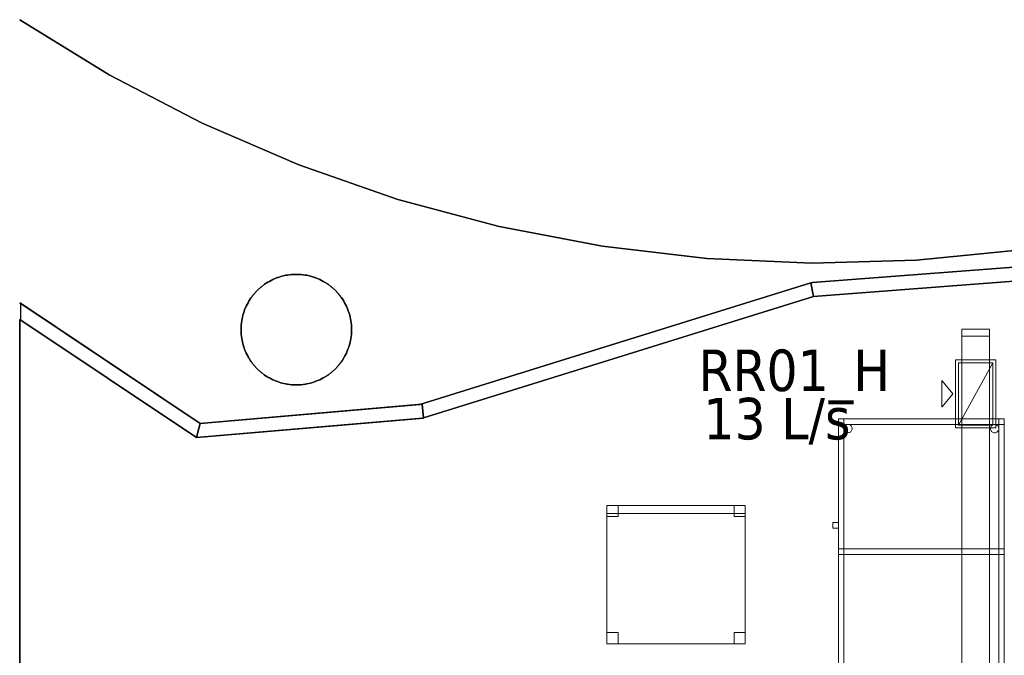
# Model space of a CAD drawing. Header units: metres. Extents: x 391.1 to 427.5, y 12.7 to 28.4.
# Tile 49 of 139: x 409.7 to 413.3, y 20 to 22.3. Entities that reach past the tile are written whole.
import ezdxf

# ---------------------------------------------------------------- set-up
doc = ezdxf.new("R2010")
doc.units = ezdxf.units.M
doc.layers.add('01_SUELOS', color=7, linetype='Continuous', lineweight=25, true_color=0x007f00)
for name, color, linetype, lineweight in [('02_MOBILIARIO', 7, 'Continuous', 18), ('A-COLS-____-MCUT', 7, 'Continuous', 18), ('A-COLS-____-OTLN', 7, 'Continuous', 18), ('A-DETL-____-MBND', 7, 'Continuous', 18), ('A-WALL-____-MCUT', 7, 'Continuous', 25), ('A-WALL-____-OTLN', 7, 'Continuous', 25), ('M-HVAC-CDFF-IDEN', 7, 'Continuous', 30), ('M-HVAC-CDFF-OTLN', 7, 'Continuous', 18), ('M-HVAC-DUCT-OTLN', 7, 'Continuous', 18)]:
    doc.layers.add(name, color=color, linetype=linetype, lineweight=lineweight)
doc.styles.add('Tahoma_2', font='tahoma.ttf', dxfattribs={"height": 0.15})

# ---------------------------------------------------------------- blocks, each defined once
blk = doc.blocks.new('Family - Pilar P1-154596-04_CLI_AIRE_P1')
at = {"layer": 'A-COLS-____-MCUT', "color": 253, "true_color": 0xaaaaaa}
for start, end in [(360, 180), (180, 360)]:
    blk.add_arc((0.2, 0.2), 0.2, start, end, dxfattribs=at)
at = {"layer": 'A-COLS-____-OTLN', "color": 253, "true_color": 0xaaaaaa}
for start, end in [(360, 180), (180, 360)]:
    blk.add_arc((0.2, 0.2), 0.2, start, end, dxfattribs=at)
blk = doc.blocks.new('Family - Mampara P1-154645-04_CLI_AIRE_P1')
at = {"layer": 'A-WALL-____-MCUT', "color": 253, "true_color": 0xaaaaaa}
for p, q in [((-0.0057, 0.05), (0, 0)), ((0.7924, 0.05), (-0.0057, 0.05)), ((0.7924, 0), (0.7924, 0.05)), ((0, 0), (0.7924, 0))]:
    blk.add_line(p, q, dxfattribs=at)
at = {"layer": 'A-WALL-____-OTLN', "color": 253, "true_color": 0xaaaaaa}
for p, q in [((-0.0057, 0.05), (0, 0)), ((0.7924, 0.05), (-0.0057, 0.05)), ((0.7924, 0), (0.7924, 0.05)), ((0, 0), (0.7924, 0))]:
    blk.add_line(p, q, dxfattribs=at)
at = {"layer": 'A-WALL-____-OTLN', "color": 253, "lineweight": 18, "true_color": 0xaaaaaa}
blk.add_line((0, 0), (0.7924, 0), dxfattribs=at)
blk = doc.blocks.new('Family - Mampara P1-154651-04_CLI_AIRE_P1')
at = {"layer": 'A-WALL-____-MCUT', "color": 253, "true_color": 0xaaaaaa}
for p, q in [((-0.0334, 0.05), (0, 0)), ((0.7484, 0.05), (-0.0334, 0.05)), ((0.7658, 0), (0.7484, 0.05)), ((0, 0), (0.7658, 0))]:
    blk.add_line(p, q, dxfattribs=at)
at = {"layer": 'A-WALL-____-OTLN', "color": 253, "true_color": 0xaaaaaa}
for p, q in [((-0.0334, 0.05), (0, 0)), ((0.7484, 0.05), (-0.0334, 0.05)), ((0.7658, 0), (0.7484, 0.05)), ((0, 0), (0.7658, 0))]:
    blk.add_line(p, q, dxfattribs=at)
at = {"layer": 'A-WALL-____-OTLN', "color": 253, "lineweight": 18, "true_color": 0xaaaaaa}
blk.add_line((0, 0), (0.7658, 0), dxfattribs=at)
blk = doc.blocks.new('Family - Taula 100X60_P1-154854-04_CLI_AIRE_P1')
at = {"layer": 'A-DETL-____-MBND', "color": 253, "true_color": 0xaaaaaa}
for p, q in [((0.02, 1), (0.02, 0)), ((0.02, 0), (0.02, 1)), ((0.62, 1), (0.02, 1)), ((0.02, 1), (0.62, 1)), ((0.02, 0.51), (0.02, 1)), ((0.02, 1), (0.04, 1)), ((0.02, 1), (0.04, 1)), ((0.02, 1), (0.02, 0.51)), ((0.02, 1), (0.62, 1)), ((0.02, 0.98), (0.02, 1)), ((0.02, 0.98), (0.02, 1)), ((0.62, 1), (0.02, 1)), ((0.02, 1), (0.02, 0)), ((0.02, 0), (0.02, 1)), ((0.62, 1), (0.02, 1)), ((0.02, 1), (0.62, 1)), ((0.04, 1), (0.04, 0.51)), ((0.04, 0.51), (0.04, 1)), ((0.04, 0), (0.04, 1)), ((0.04, 1), (0.62, 1)), ((0.62, 1), (0.04, 1)), ((0.04, 1), (0.04, 0)), ((0.6, 0.02), (0.6, 1)), ((0.6, 1), (0.62, 1)), ((0.6, 1), (0.62, 1)), ((0.6, 1), (0.6, 0.02)), ((0.62, 0), (0.62, 1)), ((0.62, 1), (0.62, 0)), ((0.62, 1), (0.62, 0.98)), ((0.62, 0.98), (0.62, 1)), ((0.62, 1), (0.62, 0.02)), ((0.62, 0.02), (0.62, 1)), ((0.62, 0), (0.62, 1)), ((0.62, 1), (0.62, 0)), ((0.62, 1), (0.62, 0)), ((0.62, 0), (0.62, 1)), ((0.62, 0.98), (0.02, 0.98)), ((0.02, 0.98), (0.62, 0.98)), ((0.0401, 0.965), (0.0403, 0.9676)), ((0.0403, 0.9676), (0.0401, 0.965)), ((0.0403, 0.9625), (0.0401, 0.965)), ((0.0401, 0.965), (0.0403, 0.9625)), ((0.0403, 0.9676), (0.041, 0.9702)), ((0.041, 0.9702), (0.0403, 0.9676)), ((0.041, 0.9599), (0.0403, 0.9625)), ((0.0403, 0.9625), (0.041, 0.9599)), ((0.041, 0.9702), (0.0421, 0.9725)), ((0.0421, 0.9725), (0.041, 0.9702)), ((0.0421, 0.9725), (0.0436, 0.9746)), ((0.0436, 0.9746), (0.0421, 0.9725)), ((0.0436, 0.9746), (0.0454, 0.9765)), ((0.0454, 0.9765), (0.0436, 0.9746)), ((0.0454, 0.9765), (0.0475, 0.978)), ((0.0475, 0.978), (0.0454, 0.9765)), ((0.0475, 0.978), (0.0499, 0.9791)), ((0.0499, 0.9791), (0.0475, 0.978)), ((0.0499, 0.9791), (0.0524, 0.9798)), ((0.0524, 0.9798), (0.0499, 0.9791)), ((0.0524, 0.9798), (0.055, 0.98)), ((0.055, 0.98), (0.0524, 0.9798)), ((0.055, 0.98), (0.0576, 0.9798)), ((0.0576, 0.9798), (0.055, 0.98)), ((0.0576, 0.9798), (0.0601, 0.9791)), ((0.0601, 0.9791), (0.0576, 0.9798)), ((0.0601, 0.9791), (0.0625, 0.978)), ((0.0625, 0.978), (0.0601, 0.9791)), ((0.0625, 0.978), (0.0646, 0.9765)), ((0.0646, 0.9765), (0.0625, 0.978)), ((0.0646, 0.9765), (0.0664, 0.9746)), ((0.0664, 0.9746), (0.0646, 0.9765)), ((0.0664, 0.9746), (0.0679, 0.9725)), ((0.0679, 0.9725), (0.0664, 0.9746)), ((0.0679, 0.9725), (0.069, 0.9702)), ((0.069, 0.9702), (0.0679, 0.9725)), ((0.069, 0.9702), (0.0697, 0.9676)), ((0.0697, 0.9676), (0.069, 0.9702)), ((0.0697, 0.9625), (0.069, 0.9599)), ((0.069, 0.9599), (0.0697, 0.9625)), ((0.0697, 0.9676), (0.0699, 0.965)), ((0.0699, 0.965), (0.0697, 0.9676)), ((0.0699, 0.965), (0.0697, 0.9625)), ((0.0697, 0.9625), (0.0699, 0.965)), ((0.5701, 0.9647), (0.5703, 0.9673)), ((0.5703, 0.9673), (0.5701, 0.9647)), ((0.5703, 0.9621), (0.5701, 0.9647)), ((0.5701, 0.9647), (0.5703, 0.9621)), ((0.5703, 0.9673), (0.571, 0.9698)), ((0.571, 0.9698), (0.5703, 0.9673)), ((0.571, 0.9596), (0.5703, 0.9621)), ((0.5703, 0.9621), (0.571, 0.9596)), ((0.571, 0.9698), (0.5721, 0.9722)), ((0.5721, 0.9722), (0.571, 0.9698)), ((0.5721, 0.9722), (0.5736, 0.9743)), ((0.5736, 0.9743), (0.5721, 0.9722)), ((0.5736, 0.9743), (0.5754, 0.9762)), ((0.5754, 0.9762), (0.5736, 0.9743)), ((0.5754, 0.9762), (0.5776, 0.9776)), ((0.5776, 0.9776), (0.5754, 0.9762)), ((0.5776, 0.9776), (0.5799, 0.9787)), ((0.5799, 0.9787), (0.5776, 0.9776)), ((0.5799, 0.9787), (0.5824, 0.9794)), ((0.5824, 0.9794), (0.5799, 0.9787)), ((0.5824, 0.9794), (0.585, 0.9796)), ((0.585, 0.9796), (0.5824, 0.9794)), ((0.585, 0.9796), (0.5876, 0.9794)), ((0.5876, 0.9794), (0.585, 0.9796)), ((0.5876, 0.9794), (0.5901, 0.9787)), ((0.5901, 0.9787), (0.5876, 0.9794)), ((0.5901, 0.9787), (0.5925, 0.9776)), ((0.5925, 0.9776), (0.5901, 0.9787)), ((0.5925, 0.9776), (0.5946, 0.9762)), ((0.5946, 0.9762), (0.5925, 0.9776)), ((0.5946, 0.9762), (0.5965, 0.9743)), ((0.5965, 0.9743), (0.5946, 0.9762)), ((0.5965, 0.9743), (0.598, 0.9722)), ((0.598, 0.9722), (0.5965, 0.9743)), ((0.598, 0.9722), (0.5991, 0.9698)), ((0.5991, 0.9698), (0.598, 0.9722)), ((0.5991, 0.9698), (0.5997, 0.9673)), ((0.5997, 0.9673), (0.5991, 0.9698)), ((0.5997, 0.9621), (0.5991, 0.9596)), ((0.5991, 0.9596), (0.5997, 0.9621)), ((0.5997, 0.9673), (0.6, 0.9647)), ((0.6, 0.9647), (0.5997, 0.9673)), ((0.6, 0.9647), (0.5997, 0.9621)), ((0.5997, 0.9621), (0.6, 0.9647)), ((0.0421, 0.9576), (0.041, 0.9599)), ((0.041, 0.9599), (0.0421, 0.9576)), ((0.0436, 0.9554), (0.0421, 0.9576)), ((0.0421, 0.9576), (0.0436, 0.9554)), ((0.0454, 0.9536), (0.0436, 0.9554)), ((0.0436, 0.9554), (0.0454, 0.9536)), ((0.0475, 0.9521), (0.0454, 0.9536)), ((0.0454, 0.9536), (0.0475, 0.9521)), ((0.0499, 0.951), (0.0475, 0.9521)), ((0.0475, 0.9521), (0.0499, 0.951)), ((0.0524, 0.9503), (0.0499, 0.951)), ((0.0499, 0.951), (0.0524, 0.9503)), ((0.055, 0.9501), (0.0524, 0.9503)), ((0.0524, 0.9503), (0.055, 0.9501)), ((0.0576, 0.9503), (0.055, 0.9501)), ((0.055, 0.9501), (0.0576, 0.9503)), ((0.0601, 0.951), (0.0576, 0.9503)), ((0.0576, 0.9503), (0.0601, 0.951)), ((0.0625, 0.9521), (0.0601, 0.951)), ((0.0601, 0.951), (0.0625, 0.9521)), ((0.0646, 0.9536), (0.0625, 0.9521)), ((0.0625, 0.9521), (0.0646, 0.9536)), ((0.0664, 0.9554), (0.0646, 0.9536)), ((0.0646, 0.9536), (0.0664, 0.9554)), ((0.0679, 0.9576), (0.0664, 0.9554)), ((0.0664, 0.9554), (0.0679, 0.9576)), ((0.069, 0.9599), (0.0679, 0.9576)), ((0.0679, 0.9576), (0.069, 0.9599)), ((0.5721, 0.9572), (0.571, 0.9596)), ((0.571, 0.9596), (0.5721, 0.9572)), ((0.5736, 0.9551), (0.5721, 0.9572)), ((0.5721, 0.9572), (0.5736, 0.9551)), ((0.5754, 0.9533), (0.5736, 0.9551)), ((0.5736, 0.9551), (0.5754, 0.9533)), ((0.5776, 0.9518), (0.5754, 0.9533)), ((0.5754, 0.9533), (0.5776, 0.9518)), ((0.5799, 0.9507), (0.5776, 0.9518)), ((0.5776, 0.9518), (0.5799, 0.9507)), ((0.5824, 0.95), (0.5799, 0.9507)), ((0.5799, 0.9507), (0.5824, 0.95)), ((0.585, 0.9498), (0.5824, 0.95)), ((0.5824, 0.95), (0.585, 0.9498)), ((0.5876, 0.95), (0.585, 0.9498)), ((0.585, 0.9498), (0.5876, 0.95)), ((0.5901, 0.9507), (0.5876, 0.95)), ((0.5876, 0.95), (0.5901, 0.9507)), ((0.5925, 0.9518), (0.5901, 0.9507)), ((0.5901, 0.9507), (0.5925, 0.9518)), ((0.5946, 0.9533), (0.5925, 0.9518)), ((0.5925, 0.9518), (0.5946, 0.9533)), ((0.5965, 0.9551), (0.5946, 0.9533)), ((0.5946, 0.9533), (0.5965, 0.9551)), ((0.598, 0.9572), (0.5965, 0.9551)), ((0.5965, 0.9551), (0.598, 0.9572)), ((0.5991, 0.9596), (0.598, 0.9572)), ((0.598, 0.9572), (0.5991, 0.9596)), ((0, 0.6256), (0.02, 0.6256)), ((0, 0.6056), (0, 0.6256)), ((0.02, 0.6256), (0, 0.6256)), ((0, 0.6256), (0, 0.6056)), ((0.02, 0.6056), (0, 0.6056)), ((0, 0.6056), (0.02, 0.6056)), ((0.02, 0.6256), (0.02, 0.6056)), ((0.02, 0.6056), (0.02, 0.6256)), ((0.02, 0.53), (0.62, 0.53)), ((0.02, 0.51), (0.02, 0.53)), ((0.02, 0.51), (0.02, 0.53)), ((0.62, 0.53), (0.02, 0.53)), ((0.04, 0.51), (0.02, 0.51)), ((0.02, 0.51), (0.04, 0.51)), ((0.62, 0.51), (0.02, 0.51)), ((0.02, 0.51), (0.62, 0.51)), ((0.04, 0.53), (0.62, 0.53)), ((0.04, 0.51), (0.04, 0.53)), ((0.04, 0.51), (0.04, 0.53)), ((0.62, 0.53), (0.04, 0.53)), ((0.62, 0.51), (0.04, 0.51)), ((0.04, 0.51), (0.62, 0.51)), ((0.62, 0.53), (0.62, 0.51)), ((0.62, 0.51), (0.62, 0.53)), ((0.62, 0.53), (0.62, 0.51)), ((0.62, 0.51), (0.62, 0.53)), ((0.0389, 0.035), (0.0391, 0.0376)), ((0.0391, 0.0376), (0.0389, 0.035)), ((0.0391, 0.0376), (0.0398, 0.0401)), ((0.0398, 0.0401), (0.0391, 0.0376)), ((0.0398, 0.0401), (0.0409, 0.0425)), ((0.0409, 0.0425), (0.0398, 0.0401)), ((0.0409, 0.0425), (0.0424, 0.0446)), ((0.0424, 0.0446), (0.0409, 0.0425)), ((0.0424, 0.0446), (0.0442, 0.0464)), ((0.0442, 0.0464), (0.0424, 0.0446)), ((0.0442, 0.0464), (0.0464, 0.0479)), ((0.0464, 0.0479), (0.0442, 0.0464)), ((0.0464, 0.0479), (0.0487, 0.049)), ((0.0487, 0.049), (0.0464, 0.0479)), ((0.0487, 0.049), (0.0512, 0.0497)), ((0.0512, 0.0497), (0.0487, 0.049)), ((0.0512, 0.0497), (0.0538, 0.0499)), ((0.0538, 0.0499), (0.0512, 0.0497)), ((0.0538, 0.0499), (0.0564, 0.0497)), ((0.0564, 0.0497), (0.0538, 0.0499)), ((0.0564, 0.0497), (0.0589, 0.049)), ((0.0589, 0.049), (0.0564, 0.0497)), ((0.0589, 0.049), (0.0613, 0.0479)), ((0.0613, 0.0479), (0.0589, 0.049)), ((0.0613, 0.0479), (0.0634, 0.0464)), ((0.0634, 0.0464), (0.0613, 0.0479)), ((0.0634, 0.0464), (0.0653, 0.0446)), ((0.0653, 0.0446), (0.0634, 0.0464)), ((0.0653, 0.0446), (0.0668, 0.0425)), ((0.0668, 0.0425), (0.0653, 0.0446)), ((0.0668, 0.0425), (0.0679, 0.0401)), ((0.0679, 0.0401), (0.0668, 0.0425)), ((0.0679, 0.0401), (0.0685, 0.0376)), ((0.0685, 0.0376), (0.0679, 0.0401)), ((0.0685, 0.0376), (0.0688, 0.035)), ((0.0688, 0.035), (0.0685, 0.0376)), ((0.5689, 0.035), (0.5691, 0.0376)), ((0.5691, 0.0376), (0.5689, 0.035)), ((0.5691, 0.0376), (0.5698, 0.0401)), ((0.5698, 0.0401), (0.5691, 0.0376)), ((0.5698, 0.0401), (0.5709, 0.0425)), ((0.5709, 0.0425), (0.5698, 0.0401)), ((0.5709, 0.0425), (0.5724, 0.0446)), ((0.5724, 0.0446), (0.5709, 0.0425)), ((0.5724, 0.0446), (0.5742, 0.0464)), ((0.5742, 0.0464), (0.5724, 0.0446)), ((0.5742, 0.0464), (0.5764, 0.0479)), ((0.5764, 0.0479), (0.5742, 0.0464)), ((0.5764, 0.0479), (0.5787, 0.049)), ((0.5787, 0.049), (0.5764, 0.0479)), ((0.5787, 0.049), (0.5812, 0.0497)), ((0.5812, 0.0497), (0.5787, 0.049)), ((0.5812, 0.0497), (0.5838, 0.0499)), ((0.5838, 0.0499), (0.5812, 0.0497)), ((0.5838, 0.0499), (0.5864, 0.0497)), ((0.5864, 0.0497), (0.5838, 0.0499)), ((0.5864, 0.0497), (0.5889, 0.049)), ((0.5889, 0.049), (0.5864, 0.0497)), ((0.5889, 0.049), (0.5913, 0.0479)), ((0.5913, 0.0479), (0.5889, 0.049)), ((0.5913, 0.0479), (0.5934, 0.0464)), ((0.5934, 0.0464), (0.5913, 0.0479)), ((0.5934, 0.0464), (0.5953, 0.0446)), ((0.5953, 0.0446), (0.5934, 0.0464)), ((0.5953, 0.0446), (0.5968, 0.0425)), ((0.5968, 0.0425), (0.5953, 0.0446)), ((0.5968, 0.0425), (0.5979, 0.0401)), ((0.5979, 0.0401), (0.5968, 0.0425)), ((0.5979, 0.0401), (0.5985, 0.0376)), ((0.5985, 0.0376), (0.5979, 0.0401)), ((0.5985, 0.0376), (0.5988, 0.035)), ((0.5988, 0.035), (0.5985, 0.0376)), ((0.02, 0.02), (0.62, 0.02)), ((0.02, 0), (0.02, 0.02)), ((0.02, 0), (0.02, 0.02)), ((0.62, 0.02), (0.02, 0.02)), ((0.02, 0), (0.62, 0)), ((0.62, 0), (0.02, 0)), ((0.02, 0), (0.62, 0)), ((0.62, 0), (0.02, 0)), ((0.62, 0), (0.02, 0)), ((0.02, 0), (0.62, 0)), ((0.0391, 0.0324), (0.0389, 0.035)), ((0.0389, 0.035), (0.0391, 0.0324)), ((0.0398, 0.0299), (0.0391, 0.0324)), ((0.0391, 0.0324), (0.0398, 0.0299)), ((0.0409, 0.0275), (0.0398, 0.0299)), ((0.0398, 0.0299), (0.0409, 0.0275)), ((0.62, 0), (0.04, 0)), ((0.04, 0), (0.62, 0)), ((0.0424, 0.0254), (0.0409, 0.0275)), ((0.0409, 0.0275), (0.0424, 0.0254)), ((0.0442, 0.0236), (0.0424, 0.0254)), ((0.0424, 0.0254), (0.0442, 0.0236)), ((0.0464, 0.0221), (0.0442, 0.0236)), ((0.0442, 0.0236), (0.0464, 0.0221)), ((0.0487, 0.021), (0.0464, 0.0221)), ((0.0464, 0.0221), (0.0487, 0.021)), ((0.0512, 0.0203), (0.0487, 0.021)), ((0.0487, 0.021), (0.0512, 0.0203)), ((0.0538, 0.0201), (0.0512, 0.0203)), ((0.0512, 0.0203), (0.0538, 0.0201)), ((0.0564, 0.0203), (0.0538, 0.0201)), ((0.0538, 0.0201), (0.0564, 0.0203)), ((0.0589, 0.021), (0.0564, 0.0203)), ((0.0564, 0.0203), (0.0589, 0.021)), ((0.0613, 0.0221), (0.0589, 0.021)), ((0.0589, 0.021), (0.0613, 0.0221)), ((0.0634, 0.0236), (0.0613, 0.0221)), ((0.0613, 0.0221), (0.0634, 0.0236)), ((0.0653, 0.0254), (0.0634, 0.0236)), ((0.0634, 0.0236), (0.0653, 0.0254)), ((0.0668, 0.0275), (0.0653, 0.0254)), ((0.0653, 0.0254), (0.0668, 0.0275)), ((0.0679, 0.0299), (0.0668, 0.0275)), ((0.0668, 0.0275), (0.0679, 0.0299)), ((0.0685, 0.0324), (0.0679, 0.0299)), ((0.0679, 0.0299), (0.0685, 0.0324)), ((0.0688, 0.035), (0.0685, 0.0324)), ((0.0685, 0.0324), (0.0688, 0.035)), ((0.5691, 0.0324), (0.5689, 0.035)), ((0.5689, 0.035), (0.5691, 0.0324)), ((0.5698, 0.0299), (0.5691, 0.0324)), ((0.5691, 0.0324), (0.5698, 0.0299)), ((0.5709, 0.0275), (0.5698, 0.0299)), ((0.5698, 0.0299), (0.5709, 0.0275)), ((0.5724, 0.0254), (0.5709, 0.0275)), ((0.5709, 0.0275), (0.5724, 0.0254)), ((0.5742, 0.0236), (0.5724, 0.0254)), ((0.5724, 0.0254), (0.5742, 0.0236)), ((0.5764, 0.0221), (0.5742, 0.0236)), ((0.5742, 0.0236), (0.5764, 0.0221)), ((0.5787, 0.021), (0.5764, 0.0221)), ((0.5764, 0.0221), (0.5787, 0.021)), ((0.5812, 0.0203), (0.5787, 0.021)), ((0.5787, 0.021), (0.5812, 0.0203)), ((0.5838, 0.0201), (0.5812, 0.0203)), ((0.5812, 0.0203), (0.5838, 0.0201)), ((0.5864, 0.0203), (0.5838, 0.0201)), ((0.5838, 0.0201), (0.5864, 0.0203)), ((0.5889, 0.021), (0.5864, 0.0203)), ((0.5864, 0.0203), (0.5889, 0.021)), ((0.5913, 0.0221), (0.5889, 0.021)), ((0.5889, 0.021), (0.5913, 0.0221)), ((0.5934, 0.0236), (0.5913, 0.0221)), ((0.5913, 0.0221), (0.5934, 0.0236)), ((0.5953, 0.0254), (0.5934, 0.0236)), ((0.5934, 0.0236), (0.5953, 0.0254)), ((0.5968, 0.0275), (0.5953, 0.0254)), ((0.5953, 0.0254), (0.5968, 0.0275)), ((0.5979, 0.0299), (0.5968, 0.0275)), ((0.5968, 0.0275), (0.5979, 0.0299)), ((0.5985, 0.0324), (0.5979, 0.0299)), ((0.5979, 0.0299), (0.5985, 0.0324)), ((0.5988, 0.035), (0.5985, 0.0324)), ((0.5985, 0.0324), (0.5988, 0.035)), ((0.62, 0.02), (0.6, 0.02)), ((0.6, 0.02), (0.62, 0.02)), ((0.62, 0.02), (0.62, 0)), ((0.62, 0), (0.62, 0.02))]:
    blk.add_line(p, q, dxfattribs=at)
blk = doc.blocks.new('Family - Mampara P1-155043-04_CLI_AIRE_P1')
at = {"layer": 'A-WALL-____-MCUT', "color": 253, "true_color": 0xaaaaaa}
for p, q in [((0.0084, 0.024), (0.0176, 0.0499)), ((0.0176, 0.05), (0.0175, 0.05)), ((0.0175, 0.05), (0.404, 0.05)), ((0.0176, 0.0499), (0.0176, 0.05)), ((0.404, 0.05), (0.8232, 0.05)), ((0.8232, 0.05), (0.8232, 0.026)), ((0, 0), (0.0084, 0.024)), ((0.4283, 0), (0, 0)), ((0.8232, 0), (0.4283, 0)), ((0.8232, 0.026), (0.8232, 0))]:
    blk.add_line(p, q, dxfattribs=at)
at = {"layer": 'A-WALL-____-OTLN', "color": 253, "true_color": 0xaaaaaa}
for p, q in [((0.0176, 0.0499), (0, 0)), ((0.0176, 0.0499), (0, 0)), ((0.0176, 0.0499), (0.0084, 0.024)), ((0.0175, 0.05), (0.0176, 0.0499)), ((0.0175, 0.05), (0.0176, 0.05)), ((0.0175, 0.05), (0.0176, 0.0499)), ((0.0175, 0.05), (0.8232, 0.05)), ((0.8232, 0.05), (0.0175, 0.05)), ((0.404, 0.05), (0.0175, 0.05)), ((0.0176, 0.05), (0.0176, 0.0499)), ((0.8232, 0.05), (0.404, 0.05)), ((0.8232, 0.05), (0.8232, 0)), ((0.8232, 0), (0.8232, 0.05)), ((0.8232, 0.026), (0.8232, 0.05)), ((0.0084, 0.024), (0, 0)), ((0.8232, 0), (0.8232, 0.026)), ((0.8232, 0), (0, 0)), ((0, 0), (0.8232, 0)), ((0, 0), (0.4283, 0)), ((0.4283, 0), (0.8232, 0))]:
    blk.add_line(p, q, dxfattribs=at)
at = {"layer": 'A-WALL-____-OTLN', "color": 253, "lineweight": 18, "true_color": 0xaaaaaa}
blk.add_line((0, 0), (0.8232, 0), dxfattribs=at)
blk = doc.blocks.new('Family - LONDR55-XX_ZZ-ARQ-CAA-M3D-Londres55-155045-04_CLI_AIRE_P1')
at = {"layer": '01_SUELOS', "color": 9, "true_color": 0xaad4aa}
for p, q in [((15.107, 8.1988), (14.3193, 8.1388)), ((14.3193, 8.1388), (15.107, 8.1988)), ((14.3193, 8.1388), (12.9062, 7.6988)), ((12.9062, 7.6988), (14.3193, 8.1388)), ((11.4498, 8.0556), (11.4498, 4.9888)), ((11.4498, 4.9888), (11.4498, 8.0556)), ((12.0892, 7.6288), (11.4498, 8.0556)), ((11.4498, 8.0556), (12.0892, 7.6288)), ((12.9062, 7.6988), (12.0892, 7.6288)), ((12.0892, 7.6288), (12.9062, 7.6988))]:
    blk.add_line(p, q, dxfattribs=at)
blk = doc.blocks.new('Family - Paviment P1-155152-04_CLI_AIRE_P1')
at = {"layer": '01_SUELOS', "color": 9, "true_color": 0xaad4aa}
for p, q in [((0.3232, 1.2595), (0, 1.4587)), ((0, 1.4587), (0.3232, 1.2595)), ((0.66, 1.0844), (0.3232, 1.2595)), ((0.3232, 1.2595), (0.66, 1.0844)), ((1.0087, 0.9341), (0.66, 1.0844)), ((0.66, 1.0844), (1.0087, 0.9341)), ((1.3673, 0.8094), (1.0087, 0.9341)), ((1.0087, 0.9341), (1.3673, 0.8094)), ((1.734, 0.7111), (1.3673, 0.8094)), ((1.3673, 0.8094), (1.734, 0.7111)), ((2.1068, 0.6397), (1.734, 0.7111)), ((1.734, 0.7111), (2.1068, 0.6397)), ((2.4839, 0.5954), (2.1068, 0.6397)), ((2.1068, 0.6397), (2.4839, 0.5954)), ((3.6204, 0.6276), (3.2427, 0.5894)), ((3.2427, 0.5894), (3.6204, 0.6276)), ((2.8632, 0.5786), (2.4839, 0.5954)), ((2.4839, 0.5954), (2.8632, 0.5786)), ((3.2427, 0.5894), (2.8632, 0.5786)), ((2.8632, 0.5786), (3.2427, 0.5894)), ((0.9481, 0.5324), (0.9625, 0.5349)), ((0.9625, 0.5349), (0.9481, 0.5324)), ((0.9625, 0.5349), (0.9653, 0.5356)), ((0.9653, 0.5356), (0.9625, 0.5349)), ((0.9653, 0.5356), (0.9682, 0.5359)), ((0.9682, 0.5359), (0.9653, 0.5356)), ((0.9682, 0.5359), (0.9825, 0.5384)), ((0.9825, 0.5384), (0.9682, 0.5359)), ((0.9825, 0.5384), (1.0175, 0.5384)), ((1.0175, 0.5384), (0.9825, 0.5384)), ((1.0175, 0.5384), (1.0318, 0.5359)), ((1.0318, 0.5359), (1.0175, 0.5384)), ((1.0318, 0.5359), (1.0347, 0.5356)), ((1.0347, 0.5356), (1.0318, 0.5359)), ((1.0347, 0.5356), (1.0375, 0.5349)), ((1.0375, 0.5349), (1.0347, 0.5356)), ((1.0375, 0.5349), (1.0519, 0.5324)), ((1.0519, 0.5324), (1.0375, 0.5349)), ((2.8657, 0.5085), (3.652, 0.5688)), ((3.652, 0.5688), (2.8657, 0.5085)), ((0.8738, 0.4936), (0.885, 0.5029)), ((0.885, 0.5029), (0.8738, 0.4936)), ((0.885, 0.5029), (0.8976, 0.5102)), ((0.8976, 0.5102), (0.885, 0.5029)), ((0.8976, 0.5102), (0.9, 0.5119)), ((0.9, 0.5119), (0.8976, 0.5102)), ((0.9, 0.5119), (0.9026, 0.5131)), ((0.9026, 0.5131), (0.9, 0.5119)), ((0.9026, 0.5131), (0.9153, 0.5204)), ((0.9153, 0.5204), (0.9026, 0.5131)), ((0.9153, 0.5204), (0.929, 0.5254)), ((0.929, 0.5254), (0.9153, 0.5204)), ((0.929, 0.5254), (0.9316, 0.5266)), ((0.9316, 0.5266), (0.929, 0.5254)), ((0.9316, 0.5266), (0.9344, 0.5274)), ((0.9344, 0.5274), (0.9316, 0.5266)), ((0.9344, 0.5274), (0.9481, 0.5324)), ((0.9481, 0.5324), (0.9344, 0.5274)), ((1.0519, 0.5324), (1.0656, 0.5274)), ((1.0656, 0.5274), (1.0519, 0.5324)), ((1.0656, 0.5274), (1.0684, 0.5266)), ((1.0684, 0.5266), (1.0656, 0.5274)), ((1.0684, 0.5266), (1.071, 0.5254)), ((1.071, 0.5254), (1.0684, 0.5266)), ((1.071, 0.5254), (1.0847, 0.5204)), ((1.0847, 0.5204), (1.071, 0.5254)), ((1.0847, 0.5204), (1.0974, 0.5131)), ((1.0974, 0.5131), (1.0847, 0.5204)), ((1.0974, 0.5131), (1.1, 0.5119)), ((1.1, 0.5119), (1.0974, 0.5131)), ((1.1, 0.5119), (1.1024, 0.5102)), ((1.1024, 0.5102), (1.1, 0.5119)), ((1.1024, 0.5102), (1.115, 0.5029)), ((1.115, 0.5029), (1.1024, 0.5102)), ((1.115, 0.5029), (1.1262, 0.4936)), ((1.1262, 0.4936), (1.115, 0.5029)), ((1.4467, 0.068), (2.86, 0.5081)), ((2.86, 0.5081), (1.4467, 0.068)), ((2.86, 0.5081), (2.8657, 0.5085)), ((2.8657, 0.5085), (2.86, 0.5081)), ((0.8358, 0.4537), (0.8451, 0.4649)), ((0.8451, 0.4649), (0.8358, 0.4537)), ((0.8451, 0.4649), (0.8468, 0.4672)), ((0.8468, 0.4672), (0.8451, 0.4649)), ((0.8468, 0.4672), (0.8489, 0.4693)), ((0.8489, 0.4693), (0.8468, 0.4672)), ((0.8489, 0.4693), (0.8582, 0.4805)), ((0.8582, 0.4805), (0.8489, 0.4693)), ((0.8582, 0.4805), (0.8694, 0.4898)), ((0.8694, 0.4898), (0.8582, 0.4805)), ((0.8694, 0.4898), (0.8714, 0.4919)), ((0.8714, 0.4919), (0.8694, 0.4898)), ((0.8714, 0.4919), (0.8738, 0.4936)), ((0.8738, 0.4936), (0.8714, 0.4919)), ((1.1262, 0.4936), (1.1286, 0.4919)), ((1.1286, 0.4919), (1.1262, 0.4936)), ((1.1286, 0.4919), (1.1306, 0.4898)), ((1.1306, 0.4898), (1.1286, 0.4919)), ((1.1306, 0.4898), (1.1418, 0.4805)), ((1.1418, 0.4805), (1.1306, 0.4898)), ((1.1418, 0.4805), (1.1511, 0.4693)), ((1.1511, 0.4693), (1.1418, 0.4805)), ((1.1511, 0.4693), (1.1532, 0.4672)), ((1.1532, 0.4672), (1.1511, 0.4693)), ((1.1532, 0.4672), (1.1549, 0.4649)), ((1.1549, 0.4649), (1.1532, 0.4672)), ((1.1549, 0.4649), (1.1642, 0.4537)), ((1.1642, 0.4537), (1.1549, 0.4649)), ((0, 0.4356), (0.6526, 0)), ((0.6526, 0), (0, 0.4356)), ((0.8183, 0.4234), (0.8256, 0.436)), ((0.8256, 0.436), (0.8183, 0.4234)), ((0.8256, 0.436), (0.8268, 0.4387)), ((0.8268, 0.4387), (0.8256, 0.436)), ((0.8268, 0.4387), (0.8285, 0.4411)), ((0.8285, 0.4411), (0.8268, 0.4387)), ((0.8285, 0.4411), (0.8358, 0.4537)), ((0.8358, 0.4537), (0.8285, 0.4411)), ((1.1642, 0.4537), (1.1715, 0.4411)), ((1.1715, 0.4411), (1.1642, 0.4537)), ((1.1715, 0.4411), (1.1732, 0.4387)), ((1.1732, 0.4387), (1.1715, 0.4411)), ((1.1732, 0.4387), (1.1744, 0.436)), ((1.1744, 0.436), (1.1732, 0.4387)), ((1.1744, 0.436), (1.1817, 0.4234)), ((1.1817, 0.4234), (1.1744, 0.436)), ((0.8063, 0.3906), (0.8113, 0.4043)), ((0.8113, 0.4043), (0.8063, 0.3906)), ((0.8113, 0.4043), (0.8121, 0.4071)), ((0.8121, 0.4071), (0.8113, 0.4043)), ((0.8121, 0.4071), (0.8133, 0.4097)), ((0.8133, 0.4097), (0.8121, 0.4071)), ((0.8133, 0.4097), (0.8183, 0.4234)), ((0.8183, 0.4234), (0.8133, 0.4097)), ((1.1817, 0.4234), (1.1867, 0.4097)), ((1.1867, 0.4097), (1.1817, 0.4234)), ((1.1867, 0.4097), (1.1879, 0.4071)), ((1.1879, 0.4071), (1.1867, 0.4097)), ((1.1879, 0.4071), (1.1887, 0.4043)), ((1.1887, 0.4043), (1.1879, 0.4071)), ((1.1887, 0.4043), (1.1937, 0.3906)), ((1.1937, 0.3906), (1.1887, 0.4043)), ((0.8003, 0.3562), (0.8028, 0.3705)), ((0.8028, 0.3705), (0.8003, 0.3562)), ((0.8003, 0.3212), (0.8003, 0.3562)), ((0.8003, 0.3562), (0.8003, 0.3212)), ((0.8028, 0.3705), (0.803, 0.3734)), ((0.803, 0.3734), (0.8028, 0.3705)), ((0.803, 0.3734), (0.8038, 0.3762)), ((0.8038, 0.3762), (0.803, 0.3734)), ((0.8038, 0.3762), (0.8063, 0.3906)), ((0.8063, 0.3906), (0.8038, 0.3762)), ((1.1937, 0.3906), (1.1962, 0.3762)), ((1.1962, 0.3762), (1.1937, 0.3906)), ((1.1962, 0.3762), (1.197, 0.3734)), ((1.197, 0.3734), (1.1962, 0.3762)), ((1.197, 0.3734), (1.1972, 0.3705)), ((1.1972, 0.3705), (1.197, 0.3734)), ((1.1972, 0.3705), (1.1997, 0.3562)), ((1.1997, 0.3562), (1.1972, 0.3705)), ((1.1997, 0.3562), (1.1997, 0.3212)), ((1.1997, 0.3212), (1.1997, 0.3562)), ((0.8028, 0.3069), (0.8003, 0.3212)), ((0.8003, 0.3212), (0.8028, 0.3069)), ((1.1997, 0.3212), (1.1972, 0.3069)), ((1.1972, 0.3069), (1.1997, 0.3212)), ((0.803, 0.304), (0.8028, 0.3069)), ((0.8028, 0.3069), (0.803, 0.304)), ((0.8038, 0.3011), (0.803, 0.304)), ((0.803, 0.304), (0.8038, 0.3011)), ((0.8063, 0.2868), (0.8038, 0.3011)), ((0.8038, 0.3011), (0.8063, 0.2868)), ((0.8113, 0.2731), (0.8063, 0.2868)), ((0.8063, 0.2868), (0.8113, 0.2731)), ((1.1937, 0.2868), (1.1887, 0.2731)), ((1.1887, 0.2731), (1.1937, 0.2868)), ((1.1962, 0.3011), (1.1937, 0.2868)), ((1.1937, 0.2868), (1.1962, 0.3011)), ((1.197, 0.304), (1.1962, 0.3011)), ((1.1962, 0.3011), (1.197, 0.304)), ((1.1972, 0.3069), (1.197, 0.304)), ((1.197, 0.304), (1.1972, 0.3069)), ((0.8121, 0.2703), (0.8113, 0.2731)), ((0.8113, 0.2731), (0.8121, 0.2703)), ((0.8133, 0.2676), (0.8121, 0.2703)), ((0.8121, 0.2703), (0.8133, 0.2676)), ((0.8183, 0.2539), (0.8133, 0.2676)), ((0.8133, 0.2676), (0.8183, 0.2539)), ((0.8256, 0.2413), (0.8183, 0.2539)), ((0.8183, 0.2539), (0.8256, 0.2413)), ((1.1817, 0.2539), (1.1744, 0.2413)), ((1.1744, 0.2413), (1.1817, 0.2539)), ((1.1867, 0.2676), (1.1817, 0.2539)), ((1.1817, 0.2539), (1.1867, 0.2676)), ((1.1879, 0.2703), (1.1867, 0.2676)), ((1.1867, 0.2676), (1.1879, 0.2703)), ((1.1887, 0.2731), (1.1879, 0.2703)), ((1.1879, 0.2703), (1.1887, 0.2731)), ((0.8268, 0.2387), (0.8256, 0.2413)), ((0.8256, 0.2413), (0.8268, 0.2387)), ((0.8285, 0.2363), (0.8268, 0.2387)), ((0.8268, 0.2387), (0.8285, 0.2363)), ((0.8358, 0.2237), (0.8285, 0.2363)), ((0.8285, 0.2363), (0.8358, 0.2237)), ((0.8451, 0.2125), (0.8358, 0.2237)), ((0.8358, 0.2237), (0.8451, 0.2125)), ((1.1642, 0.2237), (1.1549, 0.2125)), ((1.1549, 0.2125), (1.1642, 0.2237)), ((1.1715, 0.2363), (1.1642, 0.2237)), ((1.1642, 0.2237), (1.1715, 0.2363)), ((1.1732, 0.2387), (1.1715, 0.2363)), ((1.1715, 0.2363), (1.1732, 0.2387)), ((1.1744, 0.2413), (1.1732, 0.2387)), ((1.1732, 0.2387), (1.1744, 0.2413)), ((0.8468, 0.2101), (0.8451, 0.2125)), ((0.8451, 0.2125), (0.8468, 0.2101)), ((0.8489, 0.2081), (0.8468, 0.2101)), ((0.8468, 0.2101), (0.8489, 0.2081)), ((0.8582, 0.1969), (0.8489, 0.2081)), ((0.8489, 0.2081), (0.8582, 0.1969)), ((0.8694, 0.1875), (0.8582, 0.1969)), ((0.8582, 0.1969), (0.8694, 0.1875)), ((0.8714, 0.1855), (0.8694, 0.1875)), ((0.8694, 0.1875), (0.8714, 0.1855)), ((0.8738, 0.1838), (0.8714, 0.1855)), ((0.8714, 0.1855), (0.8738, 0.1838)), ((0.885, 0.1744), (0.8738, 0.1838)), ((0.8738, 0.1838), (0.885, 0.1744)), ((1.1262, 0.1838), (1.115, 0.1744)), ((1.115, 0.1744), (1.1262, 0.1838)), ((1.1286, 0.1855), (1.1262, 0.1838)), ((1.1262, 0.1838), (1.1286, 0.1855)), ((1.1306, 0.1875), (1.1286, 0.1855)), ((1.1286, 0.1855), (1.1306, 0.1875)), ((1.1418, 0.1969), (1.1306, 0.1875)), ((1.1306, 0.1875), (1.1418, 0.1969)), ((1.1511, 0.2081), (1.1418, 0.1969)), ((1.1418, 0.1969), (1.1511, 0.2081)), ((1.1532, 0.2101), (1.1511, 0.2081)), ((1.1511, 0.2081), (1.1532, 0.2101)), ((1.1549, 0.2125), (1.1532, 0.2101)), ((1.1532, 0.2101), (1.1549, 0.2125)), ((0.8976, 0.1672), (0.885, 0.1744)), ((0.885, 0.1744), (0.8976, 0.1672)), ((0.9, 0.1655), (0.8976, 0.1672)), ((0.8976, 0.1672), (0.9, 0.1655)), ((0.9026, 0.1642), (0.9, 0.1655)), ((0.9, 0.1655), (0.9026, 0.1642)), ((0.9153, 0.157), (0.9026, 0.1642)), ((0.9026, 0.1642), (0.9153, 0.157)), ((0.929, 0.152), (0.9153, 0.157)), ((0.9153, 0.157), (0.929, 0.152)), ((0.9316, 0.1507), (0.929, 0.152)), ((0.929, 0.152), (0.9316, 0.1507)), ((0.9344, 0.15), (0.9316, 0.1507)), ((0.9316, 0.1507), (0.9344, 0.15)), ((0.9481, 0.145), (0.9344, 0.15)), ((0.9344, 0.15), (0.9481, 0.145)), ((0.9625, 0.1425), (0.9481, 0.145)), ((0.9481, 0.145), (0.9625, 0.1425)), ((0.9653, 0.1417), (0.9625, 0.1425)), ((0.9625, 0.1425), (0.9653, 0.1417)), ((1.0375, 0.1425), (1.0347, 0.1417)), ((1.0347, 0.1417), (1.0375, 0.1425)), ((1.0519, 0.145), (1.0375, 0.1425)), ((1.0375, 0.1425), (1.0519, 0.145)), ((1.0656, 0.15), (1.0519, 0.145)), ((1.0519, 0.145), (1.0656, 0.15)), ((1.0684, 0.1507), (1.0656, 0.15)), ((1.0656, 0.15), (1.0684, 0.1507)), ((1.071, 0.152), (1.0684, 0.1507)), ((1.0684, 0.1507), (1.071, 0.152)), ((1.0847, 0.157), (1.071, 0.152)), ((1.071, 0.152), (1.0847, 0.157)), ((1.0974, 0.1642), (1.0847, 0.157)), ((1.0847, 0.157), (1.0974, 0.1642)), ((1.1, 0.1655), (1.0974, 0.1642)), ((1.0974, 0.1642), (1.1, 0.1655)), ((1.1024, 0.1672), (1.1, 0.1655)), ((1.1, 0.1655), (1.1024, 0.1672)), ((1.115, 0.1744), (1.1024, 0.1672)), ((1.1024, 0.1672), (1.115, 0.1744)), ((0.9682, 0.1415), (0.9653, 0.1417)), ((0.9653, 0.1417), (0.9682, 0.1415)), ((0.9825, 0.1389), (0.9682, 0.1415)), ((0.9682, 0.1415), (0.9825, 0.1389)), ((1.0175, 0.1389), (0.9825, 0.1389)), ((0.9825, 0.1389), (1.0175, 0.1389)), ((1.0318, 0.1415), (1.0175, 0.1389)), ((1.0175, 0.1389), (1.0318, 0.1415)), ((1.0347, 0.1417), (1.0318, 0.1415)), ((1.0318, 0.1415), (1.0347, 0.1417)), ((0.6526, 0), (1.4467, 0.068)), ((1.4467, 0.068), (0.6526, 0))]:
    blk.add_line(p, q, dxfattribs=at)
blk = doc.blocks.new('Family - Cadira d_Oficina_P1-155156-04_CLI_AIRE_P1')
at = {"layer": 'A-DETL-____-MBND', "color": 253, "true_color": 0xaaaaaa}
for p, q in [((0, 0.47), (0, 0.5)), ((0, 0.5), (0.5, 0.5)), ((0, 0.5), (0, 0.47)), ((0.5, 0.5), (0, 0.5)), ((0, 0), (0, 0.5)), ((0, 0.5), (0.5, 0.5)), ((0.5, 0.5), (0, 0.5)), ((0, 0.5), (0, 0)), ((0, 0.46), (0, 0.5)), ((0, 0.5), (0.04, 0.5)), ((0, 0.5), (0, 0.46)), ((0.04, 0.5), (0, 0.5)), ((0.04, 0.5), (0.04, 0.46)), ((0.04, 0.46), (0.04, 0.5)), ((0.46, 0.46), (0.46, 0.5)), ((0.46, 0.5), (0.5, 0.5)), ((0.46, 0.5), (0.46, 0.46)), ((0.5, 0.5), (0.46, 0.5)), ((0.5, 0.5), (0.5, 0.46)), ((0.5, 0.46), (0.5, 0.5)), ((0.5, 0.5), (0.5, 0.47)), ((0.5, 0.47), (0.5, 0.5)), ((0.5, 0.5), (0.5, 0)), ((0.5, 0), (0.5, 0.5)), ((0.5, 0.47), (0, 0.47)), ((0, 0.47), (0.5, 0.47)), ((0.04, 0.46), (0, 0.46)), ((0, 0.46), (0.04, 0.46)), ((0.5, 0.46), (0.46, 0.46)), ((0.46, 0.46), (0.5, 0.46)), ((0, 0), (0, 0.04)), ((0, 0.04), (0.04, 0.04)), ((0, 0.04), (0, 0)), ((0.04, 0.04), (0, 0.04)), ((0.04, 0.04), (0.04, 0)), ((0.04, 0), (0.04, 0.04)), ((0.46, 0), (0.46, 0.04)), ((0.46, 0.04), (0.5, 0.04)), ((0.46, 0.04), (0.46, 0)), ((0.5, 0.04), (0.46, 0.04)), ((0.5, 0.04), (0.5, 0)), ((0.5, 0), (0.5, 0.04)), ((0.5, 0), (0, 0)), ((0, 0), (0.5, 0)), ((0.04, 0), (0, 0)), ((0, 0), (0.04, 0)), ((0.46, 0), (0.5, 0)), ((0.5, 0), (0.46, 0))]:
    blk.add_line(p, q, dxfattribs=at)
blk = doc.blocks.new('Family - Mampara P1-155183-04_CLI_AIRE_P1')
at = {"layer": 'A-WALL-____-MCUT', "color": 253, "true_color": 0xaaaaaa}
for p, q in [((0.0106, 0.0482), (0, 0)), ((1.4824, 0.05), (0.0022, 0.05)), ((0.0022, 0.05), (0.0106, 0.0482)), ((1.4767, 0), (1.4824, 0.05)), ((0, 0), (1.4767, 0))]:
    blk.add_line(p, q, dxfattribs=at)
at = {"layer": 'A-WALL-____-OTLN', "color": 253, "true_color": 0xaaaaaa}
for p, q in [((0.0106, 0.0482), (0, 0)), ((0.0022, 0.05), (0.0106, 0.0482)), ((1.4824, 0.05), (0.0022, 0.05)), ((1.4767, 0), (1.4824, 0.05)), ((0, 0), (1.4767, 0))]:
    blk.add_line(p, q, dxfattribs=at)
at = {"layer": 'A-WALL-____-OTLN', "color": 253, "lineweight": 18, "true_color": 0xaaaaaa}
blk.add_line((-0.0033, 0), (1.4767, 0), dxfattribs=at)
blk = doc.blocks.new('LONDR55-XX_ZZ-ARQ-CAA-M3D-Londres55_ifc-1-04_CLI_AIRE_P1')
at = {"layer": '01_SUELOS', "color": 253, "lineweight": 18, "true_color": 0xaaaaaa}
for name, p in [('Family - LONDR55-XX_ZZ-ARQ-CAA-M3D-Londres55-155045-04_CLI_AIRE_P1', (398.2972, 13.1206)), ('Family - Paviment P1-155152-04_CLI_AIRE_P1', (409.747, 20.8008))]:
    blk.add_blockref(name, p, dxfattribs=at)
at = {"layer": '02_MOBILIARIO', "color": 253, "lineweight": 18, "true_color": 0xaaaaaa}
for name, p in [('Family - Taula 100X60_P1-154854-04_CLI_AIRE_P1', (412.6866, 19.817)), ('Family - Cadira d_Oficina_P1-155156-04_CLI_AIRE_P1', (411.8702, 20.0045))]:
    blk.add_blockref(name, p, dxfattribs=at)
at = {"layer": 'A-COLS-____-OTLN', "color": 253, "lineweight": 18, "true_color": 0xaaaaaa}
blk.add_blockref('Family - Pilar P1-154596-04_CLI_AIRE_P1', (410.547, 20.9395), dxfattribs=at)
at = {"layer": 'A-WALL-____-OTLN', "color": 253, "lineweight": 18, "true_color": 0xaaaaaa}
for name, p, rotation in [('Family - Mampara P1-154645-04_CLI_AIRE_P1', (412.6165, 21.2595), 4.383152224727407), ('Family - Mampara P1-155183-04_CLI_AIRE_P1', (411.2065, 20.8204), 17.29540005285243), ('Family - Mampara P1-154651-04_CLI_AIRE_P1', (409.7494, 21.1746), 326.2778025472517), ('Family - Mampara P1-155043-04_CLI_AIRE_P1', (410.3864, 20.7495), 4.897070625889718)]:
    blk.add_blockref(name, p, dxfattribs=dict(at, rotation=rotation))
blk = doc.blocks.new('M_Remate rectangular - Estándar-478399-04_CLI_AIRE_P1')
at = {"layer": 'M-HVAC-DUCT-OTLN', "color": 40, "true_color": 0xffbf00}
for p, q in [((0, 0.05), (0, -0.05)), ((0, -0.05), (0, 0.05)), ((0, 0.05), (0.025, 0.05)), ((0.025, 0.05), (0, 0.05)), ((0.025, 0.05), (0.025, -0.05)), ((0.025, -0.05), (0.025, 0.05)), ((0.025, -0.05), (0, -0.05)), ((0.025, -0.05), (0, -0.05))]:
    blk.add_line(p, q, dxfattribs=at)
blk = doc.blocks.new('ZYR_03_06_04_01 Reixa Sostre Retorn - RR01_H-V1-04_CLI_AIRE_P1')
at = {"layer": 'M-HVAC-CDFF-OTLN', "color": 40, "true_color": 0xffbf00}
for p, q in [((0.1225, 0.0725), (-0.1225, 0.0725)), ((-0.1225, 0.0725), (-0.1225, -0.0725)), ((-0.1225, -0.0725), (-0.1225, 0.0725)), ((-0.1225, 0.0725), (0.1225, 0.0725)), ((0.1225, -0.0725), (0.1225, 0.0725)), ((0.1225, 0.0725), (0.1225, -0.0725)), ((0.1125, 0.0625), (-0.1125, 0.0625)), ((-0.1125, 0.0625), (-0.1125, -0.0625)), ((-0.1125, -0.0625), (-0.1125, 0.0625)), ((-0.1125, 0.0625), (0.1125, 0.0625)), ((-0.1125, -0.0625), (-0.1125, 0.0625)), ((-0.1125, 0.0625), (0.1125, 0.0625)), ((0.1125, 0.0625), (-0.1125, 0.0625)), ((-0.1125, 0.0625), (-0.1125, -0.0625)), ((0.1125, -0.0625), (0.1125, 0.0625)), ((0.1125, 0.0625), (0.1125, -0.0625)), ((0.1125, 0.0625), (0.1125, -0.0625)), ((0.1125, -0.0625), (0.1125, 0.0625)), ((-0.1125, -0.0625), (0.1125, -0.0625)), ((0.1125, -0.0625), (-0.1125, -0.0625)), ((0.1125, -0.0625), (-0.1125, -0.0625)), ((-0.1125, -0.0625), (0.1125, -0.0625)), ((-0.1225, -0.0725), (0.1225, -0.0725)), ((0.1225, -0.0725), (-0.1225, -0.0725)), ((-0.0469, -0.1216), (0, -0.0829)), ((0.0469, -0.1216), (0, -0.0829)), ((-0.0469, -0.1226), (-0.0469, -0.1216)), ((0.0469, -0.1226), (-0.0469, -0.1226)), ((0.0469, -0.1226), (0.0469, -0.1216))]:
    blk.add_line(p, q, dxfattribs=at)
blk = doc.blocks.new('MEP_15_03 Injerto Conducte - Mínimo-480247-04_CLI_AIRE_P1')
at = {"layer": 'M-HVAC-DUCT-OTLN', "color": 40, "true_color": 0xffbf00}
for p, q in [((401.2035, 14.7199), (401.0785, 14.7199)), ((401.0785, 14.7199), (401.0785, 14.4949)), ((401.2035, 14.7199), (401.0785, 14.7199)), ((401.0785, 14.7199), (401.0785, 14.4949)), ((401.2035, 14.4949), (401.2035, 14.7199)), ((401.2035, 14.4949), (401.2035, 14.7199)), ((401.0785, 14.4949), (401.2035, 14.4949)), ((401.0785, 14.4949), (401.2035, 14.4949))]:
    blk.add_line(p, q, dxfattribs=at)

msp = doc.modelspace()

# ---------------------------------------------------------------- linework, layer by layer
at = {"layer": 'M-HVAC-DUCT-OTLN', "color": 40, "true_color": 0xffbf00}
for p, q in [((413.253, 21.1162), (413.153, 21.1162)), ((413.153, 17.7762), (413.153, 21.1162)), ((413.253, 21.1162), (413.253, 17.7762)), ((413.1405, 21.0198), (413.1405, 20.7948)), ((413.2655, 21.0198), (413.1405, 21.0198)), ((413.2655, 21.0198), (413.1405, 20.7948)), ((413.2655, 20.7948), (413.2655, 21.0198)), ((413.1405, 20.7948), (413.2655, 20.7948))]:
    msp.add_line(p, q, dxfattribs=at)

# ---------------------------------------------------------------- block references
at = {"lineweight": 5}
msp.add_blockref('LONDR55-XX_ZZ-ARQ-CAA-M3D-Londres55_ifc-1-04_CLI_AIRE_P1', (0, 0), dxfattribs=at)
at = {"layer": 'M-HVAC-CDFF-OTLN', "color": 40, "true_color": 0xffbf00, "rotation": 270.0000000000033}
msp.add_blockref('ZYR_03_06_04_01 Reixa Sostre Retorn - RR01_H-V1-04_CLI_AIRE_P1', (413.203, 20.9073), dxfattribs=at)
at = {"layer": 'M-HVAC-DUCT-OTLN', "color": 40, "true_color": 0xffbf00, "rotation": 90}
msp.add_blockref('M_Remate rectangular - Estándar-478399-04_CLI_AIRE_P1', (413.203, 21.1162), dxfattribs=at)
at = {"layer": 'M-HVAC-DUCT-OTLN', "color": 40, "true_color": 0xffbf00}
msp.add_blockref('MEP_15_03 Injerto Conducte - Mínimo-480247-04_CLI_AIRE_P1', (12.0621, 6.2999), dxfattribs=at)

# ---------------------------------------------------------------- texts
at = {"layer": 'M-HVAC-CDFF-IDEN', "char_height": 0.15, "attachment_point": 1, "style": 'Tahoma_2'}
for s, insert, width in [('RR01_H', (412.201, 21.0676), 0.865822), ('13 L/s', (412.2187, 20.8929), 0.661392)]:
    msp.add_mtext(s, dxfattribs=dict(at, insert=insert, width=width))

doc.saveas('drawing.dxf')
